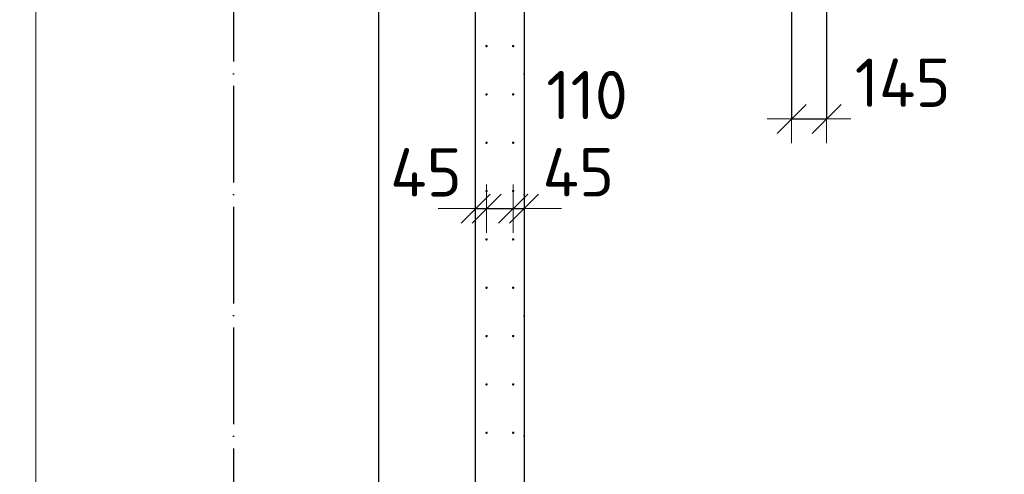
# Model space of a CAD drawing. Header units: millimetres. Extents: x 76517 to 124446, y -73423 to -21861.
# Tile 33 of 117: x 79116 to 83184, y -47022 to -45141. Entities that reach past the tile are written whole.
import ezdxf

# ---------------------------------------------------------------- set-up
doc = ezdxf.new("R2010")
doc.units = ezdxf.units.MM
doc.header["$PDMODE"] = 65
doc.linetypes.add('______11', pattern=[500, 400, -50, 0, -50])
doc.linetypes.add('______5', pattern=[1100, 800, -100, 100, -100])
for name, color, linetype, lineweight in [('Standard', 7, 'Continuous', 25), ('Арм.стержн. Выпуски', 180, 'Continuous', 35), ('Размерная линия_ общее', 7, 'Continuous', 13), ('Размерная линия_ общее_1', 7, 'Continuous', 13), ('Стена_ общее', 7, 'Continuous', 35), ('Фундамент_ общее', 7, 'Continuous', 35)]:
    doc.layers.add(name, color=color, linetype=linetype, lineweight=lineweight)
doc.layers.add('Осевая линия_ общее', color=7, linetype='______5', lineweight=13, true_color=0xa0a0a0)
doc.styles.add('ISOCPEUR', font='ISOCPEUR')
doc.dimstyles.new('DIMSTYLE_10', dxfattribs={"dimtxt": 200, "dimasz": 200, "dimexe": 0, "dimexo": 0, "dimgap": 100, "dimtad": 2, "dimdec": 0, "dimrnd": 5, "dimzin": 12, "dimdsep": 46, "dimtxsty": 'ISOCPEUR', "dimblk1": 'ALL_ML_STRICH', "dimblk2": 'ALL_ML_STRICH', "dimsah": 1, "dimcen": 0, "dimclrd": 7, "dimclre": 256, "dimclrt": 7, "dimadec": 0, "dimazin": 0, "dimtfac": 1, "dimtdec": 0, "dimtix": 1, "dimtmove": 2, "dimatfit": 3, "dimfxl": 0, "dimtvp": 1.2, "dimtzin": 0, "dimlwd": 0, "dimlwe": -3, "dimarcsym": 0})
doc.dimstyles.new('DIMSTYLE_23', dxfattribs={"dimtxt": 220, "dimasz": 250, "dimexe": 0, "dimexo": 0, "dimgap": 110, "dimtad": 2, "dimdec": 0, "dimrnd": 1, "dimzin": 12, "dimdsep": 46, "dimtxsty": 'ISOCPEUR', "dimblk1": 'ALL_ML_STRICH', "dimblk2": 'ALL_ML_STRICH', "dimsah": 1, "dimcen": 0, "dimclrd": 7, "dimclre": 256, "dimclrt": 7, "dimadec": 0, "dimazin": 0, "dimtfac": 1, "dimtdec": 0, "dimtix": 1, "dimtmove": 2, "dimatfit": 3, "dimfxl": 0, "dimtzin": 0, "dimlwd": 0, "dimlwe": -3, "dimarcsym": 0})
doc.dimstyles.new('DIMSTYLE_24', dxfattribs={"dimtxt": 220, "dimasz": 250, "dimexe": 0, "dimexo": 0, "dimgap": 110, "dimtad": 0, "dimdec": 0, "dimrnd": 1, "dimzin": 12, "dimdsep": 46, "dimtxsty": 'ISOCPEUR', "dimblk1": 'ALL_ML_STRICH', "dimblk2": 'ALL_ML_STRICH', "dimsah": 1, "dimcen": 0, "dimclrd": 7, "dimclre": 256, "dimclrt": 7, "dimadec": 0, "dimazin": 0, "dimtfac": 1, "dimtdec": 0, "dimtix": 1, "dimtmove": 2, "dimatfit": 3, "dimfxl": 0, "dimtvp": 1.2, "dimtzin": 0, "dimlwd": 0, "dimlwe": -3, "dimarcsym": 0})

# ---------------------------------------------------------------- blocks, each defined once
blk = doc.blocks.new('ALL_ML_STRICH')
at = {"color": 0, "linetype": 'ByBlock', "lineweight": -2}
for p, q in [((0, -0.5), (0, 0.5)), ((-0.3, -0.3), (0.3, 0.3)), ((-1, 0), (0.5, 0))]:
    blk.add_line(p, q, dxfattribs=at)
blk = doc.blocks.new('*D132')
at = {"layer": 'DEFPOINTS', "color": 7, "linetype": 'Continuous', "lineweight": 13, "transparency": 33554687}
for p in [(82305, -44955), (82450, -45000), (82305, -45551.3)]:
    blk.add_point(p, dxfattribs=at)
at = {"layer": 'Размерная линия_ общее_1', "color": 253, "linetype": 'Continuous', "lineweight": -2, "true_color": 0xa0a0a0, "transparency": 33554687}
for p, q in [((82305, -45055), (82305, -45551.3)), ((82450, -45100), (82450, -45551.3))]:
    blk.add_line(p, q, dxfattribs=at)
at = {"layer": 'Размерная линия_ общее_1', "color": 7, "linetype": 'Continuous', "lineweight": -2, "transparency": 33554687}
blk.add_line((82305, -45551.3), (82450, -45551.3), dxfattribs=at)
at = {"layer": 'Размерная линия_ общее_1', "color": 7, "linetype": 'Continuous', "lineweight": 13, "transparency": 33554687, "xscale": 200, "yscale": 200, "zscale": 200, "rotation": 180}
blk.add_blockref('ALL_ML_STRICH', (82305, -45551.3), dxfattribs=at)
at = {"layer": 'Размерная линия_ общее_1', "color": 7, "linetype": 'Continuous', "lineweight": 13, "transparency": 33554687, "xscale": 200, "yscale": 200, "zscale": 200}
blk.add_blockref('ALL_ML_STRICH', (82450, -45551.3), dxfattribs=at)
at = {"layer": 'Размерная линия_ общее_1', "color": 7, "linetype": 'Continuous', "lineweight": 13, "transparency": 33554687, "insert": (82764.2, -45401.7), "char_height": 200, "width": 600, "attachment_point": 5, "style": 'ISOCPEUR'}
blk.add_mtext('\\A1;{145}', dxfattribs=at)
blk = doc.blocks.new('*D150')
at = {"layer": 'DEFPOINTS', "color": 7, "linetype": 'Continuous', "lineweight": 13, "transparency": 33554687}
for p in [(81045, -45835.3), (81000, -45922.5), (81000, -45950.9)]:
    blk.add_point(p, dxfattribs=at)
at = {"layer": 'Размерная линия_ общее_1', "color": 253, "linetype": 'Continuous', "lineweight": -2, "true_color": 0xa0a0a0, "transparency": 33554687}
for p, q in [((81000, -45922.5), (81000, -45922.5)), ((81045, -45922.5), (81045, -45922.5))]:
    blk.add_line(p, q, dxfattribs=at)
at = {"layer": 'Размерная линия_ общее_1', "color": 7, "linetype": 'Continuous', "lineweight": -2, "transparency": 33554687}
blk.add_line((81000, -45922.5), (81045, -45922.5), dxfattribs=at)
at = {"layer": 'Размерная линия_ общее_1', "color": 7, "linetype": 'Continuous', "lineweight": 13, "transparency": 33554687, "xscale": 200, "yscale": 200, "zscale": 200}
blk.add_blockref('ALL_ML_STRICH', (81045, -45922.5), dxfattribs=at)
at = {"layer": 'Размерная линия_ общее_1', "color": 7, "linetype": 'Continuous', "lineweight": 13, "transparency": 33554687, "xscale": 200, "yscale": 200, "zscale": 200, "rotation": 180}
blk.add_blockref('ALL_ML_STRICH', (81000, -45922.5), dxfattribs=at)
at = {"layer": 'Размерная линия_ общее_1', "color": 7, "linetype": 'Continuous', "lineweight": 13, "transparency": 33554687, "insert": (80794.9, -45772.7), "char_height": 200, "width": 400, "attachment_point": 5, "style": 'ISOCPEUR'}
blk.add_mtext('\\A1;{45}', dxfattribs=at)
blk = doc.blocks.new('*D151')
at = {"layer": 'DEFPOINTS', "color": 7, "linetype": 'Continuous', "lineweight": 13, "transparency": 33554687}
for p in [(81045, -45835.3), (81155, -45835.3), (81045, -45922.5)]:
    blk.add_point(p, dxfattribs=at)
at = {"layer": 'Размерная линия_ общее_1', "color": 253, "linetype": 'Continuous', "lineweight": -2, "true_color": 0xa0a0a0, "transparency": 33554687}
for p, q in [((81045, -45922.5), (81045, -45922.5)), ((81155, -45922.5), (81155, -45922.5))]:
    blk.add_line(p, q, dxfattribs=at)
at = {"layer": 'Размерная линия_ общее_1', "color": 7, "linetype": 'Continuous', "lineweight": -2, "transparency": 33554687}
blk.add_line((81045, -45922.5), (81155, -45922.5), dxfattribs=at)
at = {"layer": 'Размерная линия_ общее_1', "color": 7, "linetype": 'Continuous', "lineweight": 13, "transparency": 33554687, "xscale": 200, "yscale": 200, "zscale": 200, "rotation": 180}
blk.add_blockref('ALL_ML_STRICH', (81045, -45922.5), dxfattribs=at)
at = {"layer": 'Размерная линия_ общее_1', "color": 7, "linetype": 'Continuous', "lineweight": 13, "transparency": 33554687, "xscale": 200, "yscale": 200, "zscale": 200}
blk.add_blockref('ALL_ML_STRICH', (81155, -45922.5), dxfattribs=at)
at = {"layer": 'Размерная линия_ общее_1', "color": 7, "linetype": 'Continuous', "lineweight": 13, "transparency": 33554687, "insert": (81460.5, -45452.8), "char_height": 200, "width": 600, "attachment_point": 5, "style": 'ISOCPEUR'}
blk.add_mtext('\\A1;{110}', dxfattribs=at)
blk = doc.blocks.new('*D152')
at = {"layer": 'DEFPOINTS', "color": 7, "linetype": 'Continuous', "lineweight": 13, "transparency": 33554687}
for p in [(81155, -45835.3), (81155, -45922.5), (81200, -45960.9)]:
    blk.add_point(p, dxfattribs=at)
at = {"layer": 'Размерная линия_ общее_1', "color": 253, "linetype": 'Continuous', "lineweight": -2, "true_color": 0xa0a0a0, "transparency": 33554687}
for p, q in [((81155, -45922.5), (81155, -45922.5)), ((81200, -45922.5), (81200, -45922.5))]:
    blk.add_line(p, q, dxfattribs=at)
at = {"layer": 'Размерная линия_ общее_1', "color": 7, "linetype": 'Continuous', "lineweight": -2, "transparency": 33554687}
blk.add_line((81155, -45922.5), (81200, -45922.5), dxfattribs=at)
at = {"layer": 'Размерная линия_ общее_1', "color": 7, "linetype": 'Continuous', "lineweight": 13, "transparency": 33554687, "xscale": 200, "yscale": 200, "zscale": 200}
blk.add_blockref('ALL_ML_STRICH', (81200, -45922.5), dxfattribs=at)
at = {"layer": 'Размерная линия_ общее_1', "color": 7, "linetype": 'Continuous', "lineweight": 13, "transparency": 33554687, "xscale": 200, "yscale": 200, "zscale": 200, "rotation": 180}
blk.add_blockref('ALL_ML_STRICH', (81155, -45922.5), dxfattribs=at)
at = {"layer": 'Размерная линия_ общее_1', "color": 7, "linetype": 'Continuous', "lineweight": 13, "transparency": 33554687, "insert": (81424.2, -45772), "char_height": 200, "width": 400, "attachment_point": 5, "style": 'ISOCPEUR'}
blk.add_mtext('\\A1;{45}', dxfattribs=at)
blk = doc.blocks.new('*D260')
at = {"layer": 'DEFPOINTS', "color": 7, "linetype": 'Continuous', "lineweight": 13, "transparency": 33554687}
for p in [(81045, -45050), (78426.9, -48050), (81050, -48050)]:
    blk.add_point(p, dxfattribs=at)
at = {"layer": 'Размерная линия_ общее', "color": 253, "linetype": 'Continuous', "lineweight": -2, "true_color": 0xa0a0a0, "transparency": 33554687}
for p, q in [((80945, -45050), (78426.9, -45050)), ((80950, -48050), (78426.9, -48050))]:
    blk.add_line(p, q, dxfattribs=at)
at = {"layer": 'Размерная линия_ общее', "color": 7, "linetype": 'Continuous', "lineweight": -2, "transparency": 33554687}
blk.add_line((78426.9, -48050), (78426.9, -45050), dxfattribs=at)
at = {"layer": 'Размерная линия_ общее', "color": 7, "linetype": 'Continuous', "lineweight": 13, "transparency": 33554687, "xscale": 250, "yscale": 250, "zscale": 250}
for p, rotation in [((78426.9, -45050), 90), ((78426.9, -48050), 270)]:
    blk.add_blockref('ALL_ML_STRICH', p, dxfattribs=dict(at, rotation=rotation))
at = {"layer": 'Размерная линия_ общее', "color": 7, "linetype": 'Continuous', "lineweight": 13, "transparency": 33554687, "insert": (78156.9, -47364), "char_height": 220, "width": 11, "attachment_point": 1, "rotation": 90, "line_spacing_factor": 0.60241, "style": 'ISOCPEUR'}
blk.add_mtext('15х200=3000', dxfattribs=at)
blk = doc.blocks.new('*D261')
at = {"layer": 'DEFPOINTS', "color": 7, "linetype": 'Continuous', "lineweight": 13, "transparency": 33554687}
for p in [(81045, -44955), (78426.9, -45050), (81045, -45050)]:
    blk.add_point(p, dxfattribs=at)
at = {"layer": 'Размерная линия_ общее', "color": 253, "linetype": 'Continuous', "lineweight": -2, "true_color": 0xa0a0a0, "transparency": 33554687}
for p, q in [((80945, -44955), (78426.9, -44955)), ((80945, -45050), (78426.9, -45050))]:
    blk.add_line(p, q, dxfattribs=at)
at = {"layer": 'Размерная линия_ общее', "color": 7, "linetype": 'Continuous', "lineweight": -2, "transparency": 33554687}
blk.add_line((78426.9, -45050), (78426.9, -44955), dxfattribs=at)
at = {"layer": 'Размерная линия_ общее', "color": 7, "linetype": 'Continuous', "lineweight": 13, "transparency": 33554687, "xscale": 250, "yscale": 250, "zscale": 250}
for p, rotation in [((78426.9, -45050), 270), ((78426.9, -44955), 90)]:
    blk.add_blockref('ALL_ML_STRICH', p, dxfattribs=dict(at, rotation=rotation))
at = {"layer": 'Размерная линия_ общее', "color": 7, "linetype": 'Continuous', "lineweight": 13, "transparency": 33554687, "insert": (78615, -45256.1), "char_height": 220, "width": 440, "attachment_point": 5, "rotation": 90, "style": 'ISOCPEUR'}
blk.add_mtext('\\A1;{95}', dxfattribs=at)

msp = doc.modelspace()

# ---------------------------------------------------------------- hatches: boundary and pattern name
at = {"layer": 'Арм.стержн. Выпуски', "linetype": 'Continuous', "lineweight": 35, "transparency": 33554687}
for points in [[(81050, -45250), (81049.6, -45248.1), (81048.5, -45246.5), (81046.9, -45245.4), (81045, -45245), (81043.1, -45245.4), (81041.5, -45246.5), (81040.4, -45248.1), (81040, -45250), (81040.4, -45251.9), (81041.5, -45253.5), (81043.1, -45254.6), (81045, -45255), (81046.9, -45254.6), (81048.5, -45253.5), (81049.6, -45251.9)], [(81160, -45250), (81159.6, -45248.1), (81158.5, -45246.5), (81156.9, -45245.4), (81155, -45245), (81153.1, -45245.4), (81151.5, -45246.5), (81150.4, -45248.1), (81150, -45250), (81150.4, -45251.9), (81151.5, -45253.5), (81153.1, -45254.6), (81155, -45255), (81156.9, -45254.6), (81158.5, -45253.5), (81159.6, -45251.9)], [(81050, -45450), (81049.6, -45448.1), (81048.5, -45446.5), (81046.9, -45445.4), (81045, -45445), (81043.1, -45445.4), (81041.5, -45446.5), (81040.4, -45448.1), (81040, -45450), (81040.4, -45451.9), (81041.5, -45453.5), (81043.1, -45454.6), (81045, -45455), (81046.9, -45454.6), (81048.5, -45453.5), (81049.6, -45451.9)], [(81160, -45450), (81159.6, -45448.1), (81158.5, -45446.5), (81156.9, -45445.4), (81155, -45445), (81153.1, -45445.4), (81151.5, -45446.5), (81150.4, -45448.1), (81150, -45450), (81150.4, -45451.9), (81151.5, -45453.5), (81153.1, -45454.6), (81155, -45455), (81156.9, -45454.6), (81158.5, -45453.5), (81159.6, -45451.9)], [(81050, -45650), (81049.6, -45648.1), (81048.5, -45646.5), (81046.9, -45645.4), (81045, -45645), (81043.1, -45645.4), (81041.5, -45646.5), (81040.4, -45648.1), (81040, -45650), (81040.4, -45651.9), (81041.5, -45653.5), (81043.1, -45654.6), (81045, -45655), (81046.9, -45654.6), (81048.5, -45653.5), (81049.6, -45651.9)], [(81160, -45650), (81159.6, -45648.1), (81158.5, -45646.5), (81156.9, -45645.4), (81155, -45645), (81153.1, -45645.4), (81151.5, -45646.5), (81150.4, -45648.1), (81150, -45650), (81150.4, -45651.9), (81151.5, -45653.5), (81153.1, -45654.6), (81155, -45655), (81156.9, -45654.6), (81158.5, -45653.5), (81159.6, -45651.9)], [(81050, -45850), (81049.6, -45848.1), (81048.5, -45846.5), (81046.9, -45845.4), (81045, -45845), (81043.1, -45845.4), (81041.5, -45846.5), (81040.4, -45848.1), (81040, -45850), (81040.4, -45851.9), (81041.5, -45853.5), (81043.1, -45854.6), (81045, -45855), (81046.9, -45854.6), (81048.5, -45853.5), (81049.6, -45851.9)], [(81160, -45850), (81159.6, -45848.1), (81158.5, -45846.5), (81156.9, -45845.4), (81155, -45845), (81153.1, -45845.4), (81151.5, -45846.5), (81150.4, -45848.1), (81150, -45850), (81150.4, -45851.9), (81151.5, -45853.5), (81153.1, -45854.6), (81155, -45855), (81156.9, -45854.6), (81158.5, -45853.5), (81159.6, -45851.9)], [(81050, -46050), (81049.6, -46048.1), (81048.5, -46046.5), (81046.9, -46045.4), (81045, -46045), (81043.1, -46045.4), (81041.5, -46046.5), (81040.4, -46048.1), (81040, -46050), (81040.4, -46051.9), (81041.5, -46053.5), (81043.1, -46054.6), (81045, -46055), (81046.9, -46054.6), (81048.5, -46053.5), (81049.6, -46051.9)], [(81160, -46050), (81159.6, -46048.1), (81158.5, -46046.5), (81156.9, -46045.4), (81155, -46045), (81153.1, -46045.4), (81151.5, -46046.5), (81150.4, -46048.1), (81150, -46050), (81150.4, -46051.9), (81151.5, -46053.5), (81153.1, -46054.6), (81155, -46055), (81156.9, -46054.6), (81158.5, -46053.5), (81159.6, -46051.9)], [(81050, -46250), (81049.6, -46248.1), (81048.5, -46246.5), (81046.9, -46245.4), (81045, -46245), (81043.1, -46245.4), (81041.5, -46246.5), (81040.4, -46248.1), (81040, -46250), (81040.4, -46251.9), (81041.5, -46253.5), (81043.1, -46254.6), (81045, -46255), (81046.9, -46254.6), (81048.5, -46253.5), (81049.6, -46251.9)], [(81160, -46250), (81159.6, -46248.1), (81158.5, -46246.5), (81156.9, -46245.4), (81155, -46245), (81153.1, -46245.4), (81151.5, -46246.5), (81150.4, -46248.1), (81150, -46250), (81150.4, -46251.9), (81151.5, -46253.5), (81153.1, -46254.6), (81155, -46255), (81156.9, -46254.6), (81158.5, -46253.5), (81159.6, -46251.9)], [(81050, -46450), (81049.6, -46448.1), (81048.5, -46446.5), (81046.9, -46445.4), (81045, -46445), (81043.1, -46445.4), (81041.5, -46446.5), (81040.4, -46448.1), (81040, -46450), (81040.4, -46451.9), (81041.5, -46453.5), (81043.1, -46454.6), (81045, -46455), (81046.9, -46454.6), (81048.5, -46453.5), (81049.6, -46451.9)], [(81160, -46450), (81159.6, -46448.1), (81158.5, -46446.5), (81156.9, -46445.4), (81155, -46445), (81153.1, -46445.4), (81151.5, -46446.5), (81150.4, -46448.1), (81150, -46450), (81150.4, -46451.9), (81151.5, -46453.5), (81153.1, -46454.6), (81155, -46455), (81156.9, -46454.6), (81158.5, -46453.5), (81159.6, -46451.9)], [(81050, -46650), (81049.6, -46648.1), (81048.5, -46646.5), (81046.9, -46645.4), (81045, -46645), (81043.1, -46645.4), (81041.5, -46646.5), (81040.4, -46648.1), (81040, -46650), (81040.4, -46651.9), (81041.5, -46653.5), (81043.1, -46654.6), (81045, -46655), (81046.9, -46654.6), (81048.5, -46653.5), (81049.6, -46651.9)], [(81160, -46650), (81159.6, -46648.1), (81158.5, -46646.5), (81156.9, -46645.4), (81155, -46645), (81153.1, -46645.4), (81151.5, -46646.5), (81150.4, -46648.1), (81150, -46650), (81150.4, -46651.9), (81151.5, -46653.5), (81153.1, -46654.6), (81155, -46655), (81156.9, -46654.6), (81158.5, -46653.5), (81159.6, -46651.9)], [(81050, -46850), (81049.6, -46848.1), (81048.5, -46846.5), (81046.9, -46845.4), (81045, -46845), (81043.1, -46845.4), (81041.5, -46846.5), (81040.4, -46848.1), (81040, -46850), (81040.4, -46851.9), (81041.5, -46853.5), (81043.1, -46854.6), (81045, -46855), (81046.9, -46854.6), (81048.5, -46853.5), (81049.6, -46851.9)], [(81160, -46850), (81159.6, -46848.1), (81158.5, -46846.5), (81156.9, -46845.4), (81155, -46845), (81153.1, -46845.4), (81151.5, -46846.5), (81150.4, -46848.1), (81150, -46850), (81150.4, -46851.9), (81151.5, -46853.5), (81153.1, -46854.6), (81155, -46855), (81156.9, -46854.6), (81158.5, -46853.5), (81159.6, -46851.9)]]:
    msp.add_hatch(color=4, dxfattribs=at).paths.add_polyline_path(points)

# ---------------------------------------------------------------- linework, layer by layer
at = {"layer": 'Standard', "color": 7, "linetype": 'Continuous', "lineweight": 13, "transparency": 33554687}
msp.add_lwpolyline([(79182.6, -70750), (105457, -70750), (105457, -23310), (79182.6, -23310), (79182.6, -70750)], dxfattribs=at)
at = {"layer": 'Осевая линия_ общее', "color": 253, "linetype": '______11', "lineweight": -3, "true_color": 0xa0a0a0, "transparency": 33554687}
for p, q in [((80000, -23410), (80000, -72827.9)), ((81200, -23410), (81200, -72827.9))]:
    msp.add_line(p, q, dxfattribs=at)
at = {"layer": 'Стена_ общее', "color": 7, "linetype": 'Continuous', "lineweight": 25, "transparency": 33554687}
for p, q in [((81000, -48100), (81000, -41700)), ((81000, -48100), (81000, -41700)), ((81200, -45000), (81200, -48100)), ((81200, -45000), (81200, -48100))]:
    msp.add_line(p, q, dxfattribs=at)
at = {"layer": 'Фундамент_ общее', "color": 7, "lineweight": 25, "transparency": 33554687}
msp.add_line((80600, -47700), (80600, -42100), dxfattribs=at)
at = {"layer": 'Фундамент_ общее', "color": 7, "linetype": 'Continuous', "lineweight": 25, "transparency": 33554687}
msp.add_line((80600, -47700), (80600, -42100), dxfattribs=at)

# ---------------------------------------------------------------- dimensions: what is measured, and where the dimension line sits
at = {"layer": 'Размерная линия_ общее', "color": 7, "linetype": 'Continuous', "lineweight": 13, "transparency": 33554687}
dim = msp.add_linear_dim(base=(78426.9, -44955), p1=(80945, -45050), p2=(80945, -44955), angle=90, dimstyle='DIMSTYLE_24', override={"dimpost": '<>', "dimclrd": 7, "dimclre": 253, "dimclrt": 7, "dimlwd": 0, "dimlwe": 65533}, dxfattribs=at)
dim.commit()
dim.dimension.update_dxf_attribs({"geometry": '*D261', "text_midpoint": (78615, -45256.1), "dimtype": 160})
dim = msp.add_linear_dim(base=(78426.9, -45050), p1=(80950, -48050), p2=(80945, -45050), angle=90, text='15х200=3000', dimstyle='DIMSTYLE_23', override={"dimpost": '<>', "dimclrd": 7, "dimclre": 253, "dimclrt": 7, "dimlwd": 0, "dimlwe": 65533}, dxfattribs=at)
dim.commit()
dim.dimension.update_dxf_attribs({"geometry": '*D260', "text_midpoint": (78316.9, -46550), "dimtype": 160})
at = {"layer": 'Размерная линия_ общее_1', "color": 7, "linetype": 'Continuous', "lineweight": 13, "transparency": 33554687}
for base, p1, p2, picture, middle in [((82450, -45551.3), (82305, -45055), (82450, -45100), '*D132', (82764.2, -45401.7)), ((81155, -45922.5), (81045, -45922.5), (81155, -45922.5), '*D151', (81460.5, -45452.8)), ((81045, -45922.5), (81000, -45922.5), (81045, -45922.5), '*D150', (80794.9, -45772.7)), ((81200, -45922.5), (81155, -45922.5), (81200, -45922.5), '*D152', (81424.2, -45772))]:
    dim = msp.add_linear_dim(base=base, p1=p1, p2=p2, dimstyle='DIMSTYLE_10', override={"dimpost": '<>', "dimclrd": 7, "dimclre": 253, "dimclrt": 7, "dimlwd": 0, "dimlwe": 65533}, dxfattribs=at)
    dim.commit()
    dim.dimension.update_dxf_attribs({"geometry": picture, "text_midpoint": middle, "dimtype": 160})

doc.saveas('drawing.dxf')
